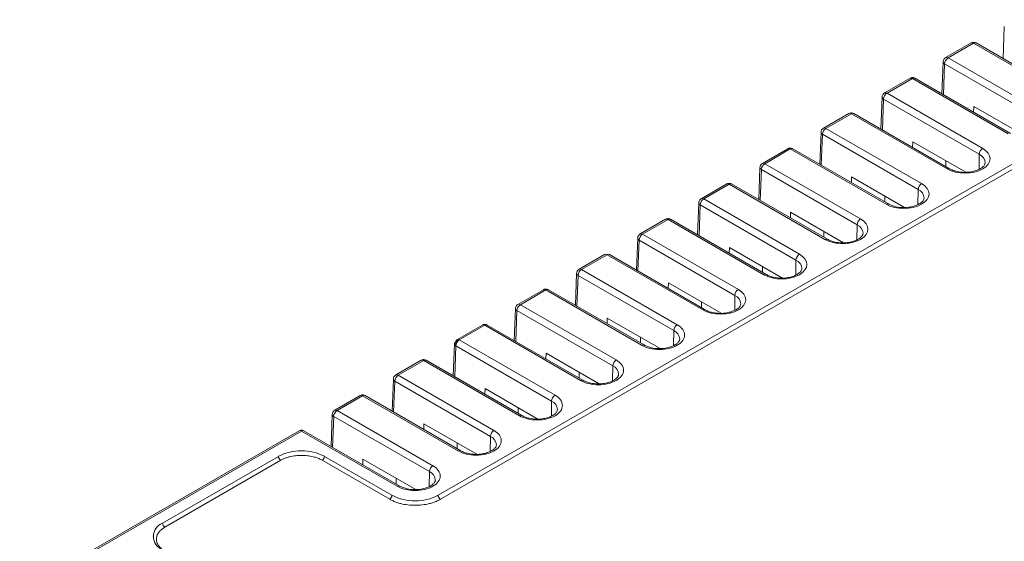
# Model space of a CAD drawing. Header units: millimetres. Extents: x -145 to -2, y -129 to -27.
# Tile 2 of 5: x -136 to -75, y -66 to -34. Entities that reach past the tile are written whole.
import ezdxf

# ---------------------------------------------------------------- set-up
doc = ezdxf.new("R2010")
doc.units = ezdxf.units.MM

msp = doc.modelspace()

# ---------------------------------------------------------------- linework, layer by layer
at = {"color": 7, "linetype": 'Continuous', "lineweight": 15}
for p, q in [((-109.898, -62.805), (-59.343, -33.621)), ((-59.202, -33.866), (-109.757, -63.05)), ((-75.167, -34.036), (-75.242, -36.008)), ((-77.202, -35.049), (-78.765, -35.951)), ((-77.052, -35.064), (-78.615, -35.966)), ((-77.052, -35.064), (-71.18, -38.454)), ((-71.03, -38.439), (-76.902, -35.049)), ((-78.915, -36.2), (-78.99, -38.171)), ((-72.743, -39.356), (-78.615, -35.966)), ((-72.955, -39.719), (-78.827, -36.329)), ((-80.95, -37.213), (-82.513, -38.115)), ((-80.8, -37.228), (-82.363, -38.13)), ((-80.8, -37.228), (-74.928, -40.617)), ((-74.778, -40.603), (-80.65, -37.213)), ((-82.663, -38.363), (-82.738, -40.334)), ((-76.703, -41.883), (-82.575, -38.493)), ((-76.491, -41.52), (-82.363, -38.13)), ((-77.036, -38.946), (-77.047, -39.293)), ((-84.698, -39.376), (-86.261, -40.278)), ((-84.548, -39.391), (-86.111, -40.293)), ((-84.548, -39.391), (-78.676, -42.781)), ((-78.526, -42.766), (-84.398, -39.376)), ((-80.239, -43.683), (-86.111, -40.293)), ((-86.41, -40.527), (-86.485, -42.498)), ((-80.451, -44.046), (-86.323, -40.656)), ((-88.445, -41.54), (-90.008, -42.442)), ((-88.295, -41.554), (-89.858, -42.457)), ((-88.295, -41.554), (-82.423, -44.944)), ((-82.273, -44.93), (-88.145, -41.54)), ((-80.784, -41.11), (-80.794, -41.456)), ((-90.158, -42.69), (-90.233, -44.661)), ((-84.198, -46.21), (-90.07, -42.82)), ((-83.986, -45.847), (-89.858, -42.457)), ((-78.75, -42.637), (-78.75, -42.284)), ((-84.531, -43.273), (-84.542, -43.62)), ((-92.193, -43.703), (-93.756, -44.605)), ((-92.043, -43.718), (-93.606, -44.62)), ((-92.043, -43.718), (-86.171, -47.108)), ((-86.021, -47.093), (-91.893, -43.703)), ((-87.734, -48.01), (-93.606, -44.62)), ((-82.497, -44.8), (-82.497, -44.448)), ((-93.906, -44.854), (-93.981, -46.825)), ((-87.946, -48.373), (-93.818, -44.983)), ((-95.941, -45.867), (-97.504, -46.769)), ((-95.791, -45.881), (-97.354, -46.784)), ((-95.791, -45.881), (-89.919, -49.271)), ((-89.769, -49.257), (-95.641, -45.867)), ((-88.279, -45.437), (-88.29, -45.783)), ((-97.653, -47.017), (-97.728, -48.988)), ((-91.482, -50.174), (-97.354, -46.784)), ((-86.245, -46.964), (-86.245, -46.611)), ((-91.694, -50.537), (-97.566, -47.147)), ((-92.027, -47.6), (-92.037, -47.947)), ((-99.688, -48.03), (-101.251, -48.932)), ((-99.538, -48.045), (-101.101, -48.947)), ((-99.538, -48.045), (-93.666, -51.435)), ((-93.516, -51.42), (-99.388, -48.03)), ((-89.993, -49.127), (-89.993, -48.775)), ((-101.401, -49.181), (-101.476, -51.152)), ((-95.441, -52.7), (-101.313, -49.31)), ((-95.229, -52.337), (-101.101, -48.947)), ((-95.774, -49.764), (-95.785, -50.11)), ((-103.436, -50.194), (-104.999, -51.096)), ((-103.286, -50.208), (-104.849, -51.111)), ((-103.286, -50.208), (-97.414, -53.598)), ((-97.264, -53.583), (-103.136, -50.194)), ((-98.977, -54.501), (-104.849, -51.111)), ((-93.74, -51.291), (-93.74, -50.938)), ((-105.149, -51.344), (-105.224, -53.315)), ((-99.189, -54.864), (-105.061, -51.474)), ((-99.522, -51.927), (-99.533, -52.274)), ((-107.184, -52.357), (-108.747, -53.259)), ((-107.034, -52.372), (-108.597, -53.274)), ((-107.034, -52.372), (-101.162, -55.762)), ((-101.012, -55.747), (-106.884, -52.357)), ((-97.488, -53.454), (-97.488, -53.102)), ((-108.896, -53.508), (-108.971, -55.479)), ((-102.937, -57.027), (-108.809, -53.637)), ((-102.725, -56.664), (-108.597, -53.274)), ((-103.27, -54.091), (-103.28, -54.437)), ((-110.931, -54.521), (-112.494, -55.423)), ((-110.781, -54.535), (-112.344, -55.438)), ((-110.781, -54.535), (-104.909, -57.925)), ((-104.759, -57.91), (-110.631, -54.521)), ((-106.472, -58.828), (-112.344, -55.438)), ((-101.236, -55.618), (-101.236, -55.265)), ((-112.644, -55.671), (-112.719, -57.642)), ((-106.684, -59.191), (-112.556, -55.801)), ((-114.679, -56.684), (-116.242, -57.586)), ((-114.529, -56.699), (-116.092, -57.601)), ((-114.529, -56.699), (-108.657, -60.089)), ((-108.507, -60.074), (-114.379, -56.684)), ((-107.017, -56.254), (-107.028, -56.601)), ((-116.392, -57.835), (-116.467, -59.806)), ((-110.432, -61.354), (-116.304, -57.964)), ((-110.22, -60.991), (-116.092, -57.601)), ((-104.983, -57.781), (-104.983, -57.429)), ((-110.765, -58.418), (-110.776, -58.764)), ((-118.427, -58.847), (-135.563, -68.74)), ((-118.277, -58.862), (-135.351, -68.719)), ((-118.277, -58.862), (-112.405, -62.252)), ((-112.255, -62.237), (-118.127, -58.847)), ((-108.731, -59.945), (-108.731, -59.592)), ((-126.795, -64.515), (-119.695, -60.416)), ((-119.553, -60.661), (-126.653, -64.76)), ((-112.868, -63.05), (-117.008, -60.661)), ((-116.866, -60.416), (-112.726, -62.805)), ((-114.513, -60.581), (-114.523, -60.928)), ((-112.479, -62.108), (-112.479, -61.756)), ((-127.37, -65.296), (-127.373, -65.335))]:
    msp.add_line(p, q, dxfattribs=at)
at = {"color": 8, "linetype": 'Continuous', "lineweight": 15}
for p, q in [((-78.827, -36.329), (-78.899, -38.223)), ((-82.575, -38.493), (-82.647, -40.387)), ((-86.323, -40.656), (-86.395, -42.55)), ((-76.717, -42.804), (-76.703, -41.883)), ((-90.07, -42.82), (-90.142, -44.714)), ((-80.464, -44.968), (-80.451, -44.046)), ((-93.818, -44.983), (-93.89, -46.877)), ((-84.212, -47.131), (-84.198, -46.21)), ((-97.566, -47.147), (-97.638, -49.041)), ((-87.96, -49.295), (-87.946, -48.373)), ((-101.313, -49.31), (-101.385, -51.204)), ((-91.707, -51.458), (-91.694, -50.537)), ((-105.061, -51.474), (-105.133, -53.368)), ((-95.455, -53.622), (-95.441, -52.7)), ((-108.809, -53.637), (-108.881, -55.531)), ((-108.809, -53.39), (-108.818, -53.632)), ((-108.809, -53.39), (-108.602, -53.271)), ((-99.203, -55.785), (-99.189, -54.864)), ((-112.556, -55.801), (-112.628, -57.695)), ((-102.95, -57.949), (-102.937, -57.027)), ((-116.304, -57.964), (-116.376, -59.858)), ((-106.698, -60.112), (-106.684, -59.191)), ((-110.446, -62.276), (-110.432, -61.354))]:
    msp.add_line(p, q, dxfattribs=at)
at = {"color": 144, "linetype": 'Continuous', "lineweight": 0}
for p, q in [((-73.79, -40.821), (-77.036, -38.946)), ((-77.537, -42.984), (-80.784, -41.11)), ((-81.285, -45.148), (-84.531, -43.273)), ((-85.033, -47.311), (-88.279, -45.437)), ((-88.78, -49.475), (-92.027, -47.6)), ((-92.528, -51.638), (-95.774, -49.764)), ((-96.276, -53.801), (-99.522, -51.927)), ((-100.023, -55.965), (-103.27, -54.091)), ((-103.771, -58.128), (-107.017, -56.254)), ((-107.519, -60.292), (-110.765, -58.418)), ((-111.266, -62.455), (-114.513, -60.581))]:
    msp.add_line(p, q, dxfattribs=at)
at = {"color": 144, "linetype": 'Continuous', "lineweight": 0, "flags": 128}
msp.add_lwpolyline([(-108.809, -53.637), (-108.846, -53.61), (-108.874, -53.579), (-108.891, -53.546), (-108.897, -53.512), (-108.891, -53.478), (-108.874, -53.445), (-108.846, -53.416), (-108.809, -53.39)], dxfattribs=at)
at = {"color": 8, "linetype": 'Continuous', "lineweight": 15}
for centre, radius, start, end in [((-77.14, -35.184), 0.148, 53.79778, 114.89177), ((-76.965, -35.184), 0.148, 65.07715, 126.23331), ((-78.767, -36.194), 0.148, 182.10418, 245.98628), ((-78.702, -36.081), 0.144, 52.85908, 115.77582), ((-80.888, -37.347), 0.148, 53.79778, 114.89177), ((-80.712, -37.347), 0.148, 65.07715, 126.23331), ((-82.515, -38.358), 0.148, 182.10418, 245.98628), ((-82.45, -38.245), 0.144, 52.85908, 115.77582), ((-84.635, -39.511), 0.148, 53.79778, 114.89177), ((-84.46, -39.51), 0.148, 65.07715, 126.23331), ((-86.198, -40.408), 0.144, 52.85908, 115.77582), ((-86.263, -40.521), 0.148, 182.10418, 245.98628), ((-88.383, -41.674), 0.148, 53.79778, 114.89177), ((-88.208, -41.674), 0.148, 65.07715, 126.23331), ((-76.939, -42.436), 0.601, 3.33717, 66.92534), ((-90.01, -42.685), 0.148, 182.10418, 245.98628), ((-89.945, -42.572), 0.144, 52.85908, 115.77582), ((-78.588, -42.9), 0.148, 65.07166, 126.23381), ((-92.131, -43.838), 0.148, 53.79778, 114.89177), ((-91.955, -43.837), 0.148, 65.07715, 126.23331), ((-80.686, -44.599), 0.601, 3.33717, 66.92534), ((-93.693, -44.735), 0.144, 52.85908, 115.77582), ((-93.758, -44.848), 0.148, 182.10418, 245.98628), ((-82.336, -45.064), 0.148, 65.07166, 126.23381), ((-95.878, -46.001), 0.148, 53.79778, 114.89177), ((-95.703, -46.001), 0.148, 65.07715, 126.23331), ((-84.434, -46.763), 0.601, 3.33717, 66.92534), ((-97.506, -47.012), 0.148, 182.10418, 245.98628), ((-97.441, -46.899), 0.144, 52.85908, 115.77582), ((-86.083, -47.227), 0.148, 65.07166, 126.23381), ((-101.188, -49.062), 0.144, 52.85908, 115.77582), ((-88.182, -48.926), 0.601, 3.33717, 66.92534), ((-101.253, -49.175), 0.148, 182.10418, 245.98628), ((-89.831, -49.391), 0.148, 65.07166, 126.23381), ((-103.374, -50.328), 0.148, 53.79778, 114.89177), ((-103.198, -50.328), 0.148, 65.07715, 126.23331), ((-91.929, -51.09), 0.601, 3.33717, 66.92534), ((-104.936, -51.226), 0.144, 52.85908, 115.77582), ((-105.001, -51.339), 0.148, 182.10418, 245.98628), ((-93.579, -51.554), 0.148, 65.07166, 126.23381), ((-107.121, -52.492), 0.148, 53.79778, 114.89177), ((-106.946, -52.491), 0.148, 65.07715, 126.23331), ((-95.677, -53.253), 0.601, 3.33717, 66.92534), ((-97.326, -53.718), 0.148, 65.07166, 126.23381), ((-110.869, -54.655), 0.148, 53.79778, 114.89177), ((-110.694, -54.655), 0.148, 65.07715, 126.23331), ((-99.425, -55.417), 0.601, 3.33717, 66.92534), ((-112.431, -55.553), 0.144, 52.85908, 115.77582), ((-112.496, -55.666), 0.148, 182.10418, 245.98628), ((-101.074, -55.881), 0.148, 65.07166, 126.23381), ((-114.617, -56.818), 0.148, 53.79778, 114.89177), ((-114.441, -56.818), 0.148, 65.07715, 126.23331), ((-103.172, -57.58), 0.601, 3.33717, 66.92534), ((-116.244, -57.829), 0.148, 182.10418, 245.98628), ((-116.179, -57.716), 0.144, 52.85908, 115.77582), ((-104.822, -58.045), 0.148, 65.07166, 126.23381), ((-118.364, -58.982), 0.148, 53.79778, 114.89177), ((-118.189, -58.982), 0.148, 65.07715, 126.23331), ((-106.92, -59.744), 0.601, 3.33717, 66.92534), ((-108.569, -60.208), 0.148, 65.07166, 126.23381), ((-110.668, -61.907), 0.601, 3.33717, 66.92534), ((-112.317, -62.372), 0.148, 65.07166, 126.23381)]:
    msp.add_arc(centre, radius, start, end, dxfattribs=at)
at = {"color": 7, "linetype": 'Continuous', "lineweight": 15}
for centre, radius, start, end in [((-78.366, -36.355), 0.462, 122.65226, 176.77035), ((-82.114, -38.519), 0.462, 122.65226, 176.77035), ((-85.861, -40.682), 0.462, 122.65226, 176.77035), ((-76.241, -41.909), 0.462, 122.65226, 176.77035), ((-89.609, -42.846), 0.462, 122.65226, 176.77035), ((-79.989, -44.072), 0.462, 122.65226, 176.77035), ((-93.357, -45.009), 0.462, 122.65226, 176.77035), ((-83.737, -46.236), 0.462, 122.65226, 176.77035), ((-97.104, -47.173), 0.462, 122.65226, 176.77035), ((-87.484, -48.399), 0.462, 122.65226, 176.77035), ((-100.852, -49.336), 0.462, 122.65226, 176.77035), ((-91.232, -50.563), 0.462, 122.65226, 176.77035), ((-104.6, -51.5), 0.462, 122.65226, 176.77035), ((-94.98, -52.726), 0.462, 122.65226, 176.77035), ((-98.727, -54.89), 0.462, 122.65226, 176.77035), ((-112.095, -55.827), 0.462, 122.65226, 176.77035), ((-102.475, -57.053), 0.462, 122.65226, 176.77035), ((-115.843, -57.99), 0.462, 122.65226, 176.77035), ((-106.223, -59.217), 0.462, 122.65226, 176.77035), ((-118.28, -63.145), 3.074, 62.60967, 117.39033), ((-119.387, -60.402), 0.307, 182.60548, 237.39452), ((-117.173, -60.402), 0.307, 302.60548, 357.39452), ((-109.97, -61.38), 0.462, 122.65226, 176.77035), ((-113.033, -62.791), 0.307, 302.60548, 357.39452), ((-111.312, -60.076), 3.074, 242.60967, 297.39033), ((-109.591, -62.791), 0.307, 182.60548, 237.39452), ((-126.485, -65.331), 0.873, 110.78342, 249.21658), ((-126.488, -64.501), 0.307, 182.60548, 237.39452)]:
    msp.add_arc(centre, radius, start, end, dxfattribs=at)
at = {"color": 144, "linetype": 'Continuous', "lineweight": 0}
for centre, radius, start, end in [((-99.626, -48.165), 0.148, 53.79778, 114.89177), ((-99.451, -48.164), 0.148, 65.07715, 126.23331), ((-108.68, -53.375), 0.13, 50.45223, 186.96087), ((-108.347, -53.663), 0.462, 122.65226, 176.77035)]:
    msp.add_arc(centre, radius, start, end, dxfattribs=at)
at = {"color": 7, "linetype": 'Continuous', "lineweight": 15}
for points, knots in [([(-76.903, -35.05), (-76.906, -35.048), (-76.934, -35.029), (-77, -35.009), (-77.097, -35.008), (-77.171, -35.024), (-77.2, -35.049), (-77.202, -35.05)], [0, 0, 0, 0, 0.0376801, 0.3222335, 0.6369511, 0.9780133, 1, 1, 1, 1]), ([(-78.765, -35.952), (-78.794, -35.973), (-78.852, -36.014), (-78.904, -36.105), (-78.91, -36.171), (-78.913, -36.2)], [0, 0, 0, 0, 0.351602, 0.706277, 1, 1, 1, 1]), ([(-80.651, -37.213), (-80.654, -37.211), (-80.682, -37.193), (-80.748, -37.173), (-80.845, -37.172), (-80.919, -37.188), (-80.948, -37.212), (-80.95, -37.214)], [0, 0, 0, 0, 0.03768, 0.322234, 0.636951, 0.978013, 1, 1, 1, 1]), ([(-82.512, -38.116), (-82.541, -38.136), (-82.6, -38.178), (-82.651, -38.269), (-82.658, -38.334), (-82.661, -38.363)], [0, 0, 0, 0, 0.351602, 0.706277, 1, 1, 1, 1]), ([(-84.398, -39.377), (-84.401, -39.375), (-84.43, -39.356), (-84.495, -39.336), (-84.593, -39.335), (-84.666, -39.351), (-84.695, -39.376), (-84.697, -39.377)], [0, 0, 0, 0, 0.03768, 0.322234, 0.636951, 0.978013, 1, 1, 1, 1]), ([(-86.26, -40.279), (-86.289, -40.3), (-86.347, -40.341), (-86.399, -40.432), (-86.405, -40.497), (-86.408, -40.527)], [0, 0, 0, 0, 0.351602, 0.706277, 1, 1, 1, 1]), ([(-88.146, -41.54), (-88.149, -41.538), (-88.177, -41.52), (-88.243, -41.5), (-88.34, -41.499), (-88.414, -41.515), (-88.443, -41.539), (-88.445, -41.541)], [0, 0, 0, 0, 0.03768, 0.322234, 0.636951, 0.978013, 1, 1, 1, 1]), ([(-78.676, -42.781), (-78.073, -43.129), (-77.094, -43.129), (-75.888, -42.433), (-75.888, -41.868), (-76.491, -41.52)], [0, 0, 0, 0, 0.5, 0.5, 1, 1, 1, 1]), ([(-90.008, -42.443), (-90.037, -42.463), (-90.095, -42.505), (-90.147, -42.596), (-90.153, -42.661), (-90.156, -42.69)], [0, 0, 0, 0, 0.351602, 0.706277, 1, 1, 1, 1]), ([(-76.338, -42.4), (-76.347, -42.445), (-76.362, -42.529), (-76.486, -42.668), (-76.667, -42.789), (-76.909, -42.893), (-77.221, -42.971), (-77.629, -43.003), (-78.012, -42.959), (-78.32, -42.871), (-78.456, -42.802), (-78.526, -42.766)], [0, 0, 0, 0, 0.128501, 0.242632, 0.342431, 0.431393, 0.538556, 0.669185, 0.822883, 0.908634, 1, 1, 1, 1]), ([(-91.894, -43.704), (-91.897, -43.702), (-91.925, -43.683), (-91.991, -43.663), (-92.088, -43.662), (-92.162, -43.678), (-92.191, -43.703), (-92.193, -43.704)], [0, 0, 0, 0, 0.03768, 0.322234, 0.636951, 0.978013, 1, 1, 1, 1]), ([(-82.423, -44.944), (-81.82, -45.292), (-80.841, -45.292), (-79.636, -44.596), (-79.636, -44.031), (-80.239, -43.683)], [0, 0, 0, 0, 0.5, 0.5, 1, 1, 1, 1]), ([(-93.755, -44.606), (-93.784, -44.627), (-93.843, -44.668), (-93.894, -44.759), (-93.901, -44.824), (-93.904, -44.854)], [0, 0, 0, 0, 0.351602, 0.706277, 1, 1, 1, 1]), ([(-80.086, -44.563), (-80.094, -44.608), (-80.11, -44.693), (-80.234, -44.832), (-80.415, -44.953), (-80.657, -45.056), (-80.968, -45.134), (-81.376, -45.167), (-81.76, -45.123), (-82.067, -45.034), (-82.203, -44.965), (-82.274, -44.929)], [0, 0, 0, 0, 0.128501, 0.242632, 0.342431, 0.431393, 0.538556, 0.669185, 0.822883, 0.908634, 1, 1, 1, 1]), ([(-95.641, -45.867), (-95.644, -45.865), (-95.673, -45.847), (-95.738, -45.826), (-95.836, -45.826), (-95.909, -45.842), (-95.938, -45.866), (-95.94, -45.868)], [0, 0, 0, 0, 0.03768, 0.322234, 0.636951, 0.978013, 1, 1, 1, 1]), ([(-86.171, -47.108), (-85.568, -47.456), (-84.589, -47.456), (-83.383, -46.76), (-83.383, -46.195), (-83.986, -45.847)], [0, 0, 0, 0, 0.5, 0.5, 1, 1, 1, 1]), ([(-97.503, -46.77), (-97.532, -46.79), (-97.59, -46.832), (-97.642, -46.923), (-97.648, -46.988), (-97.651, -47.017)], [0, 0, 0, 0, 0.351602, 0.706277, 1, 1, 1, 1]), ([(-83.834, -46.727), (-83.842, -46.772), (-83.857, -46.856), (-83.981, -46.995), (-84.162, -47.116), (-84.405, -47.22), (-84.716, -47.298), (-85.124, -47.33), (-85.507, -47.286), (-85.815, -47.198), (-85.951, -47.129), (-86.021, -47.093)], [0, 0, 0, 0, 0.128501, 0.242632, 0.342431, 0.431393, 0.538556, 0.669185, 0.822883, 0.908634, 1, 1, 1, 1]), ([(-89.919, -49.271), (-89.316, -49.619), (-88.337, -49.619), (-87.131, -48.923), (-87.131, -48.358), (-87.734, -48.01)], [0, 0, 0, 0, 0.5, 0.5, 1, 1, 1, 1]), ([(-87.581, -48.89), (-87.59, -48.935), (-87.605, -49.02), (-87.729, -49.159), (-87.91, -49.28), (-88.152, -49.383), (-88.464, -49.461), (-88.872, -49.494), (-89.255, -49.45), (-89.563, -49.361), (-89.699, -49.292), (-89.769, -49.256)], [0, 0, 0, 0, 0.128501, 0.242632, 0.342431, 0.431393, 0.538556, 0.669185, 0.822883, 0.908634, 1, 1, 1, 1]), ([(-101.251, -48.933), (-101.28, -48.954), (-101.338, -48.995), (-101.39, -49.086), (-101.396, -49.151), (-101.399, -49.181)], [0, 0, 0, 0, 0.351602, 0.706277, 1, 1, 1, 1]), ([(-103.137, -50.194), (-103.14, -50.192), (-103.168, -50.174), (-103.234, -50.153), (-103.331, -50.153), (-103.405, -50.169), (-103.434, -50.193), (-103.436, -50.195)], [0, 0, 0, 0, 0.03768, 0.322234, 0.636951, 0.978013, 1, 1, 1, 1]), ([(-93.666, -51.435), (-93.063, -51.783), (-92.084, -51.783), (-90.879, -51.087), (-90.879, -50.522), (-91.482, -50.174)], [0, 0, 0, 0, 0.5, 0.5, 1, 1, 1, 1]), ([(-104.998, -51.097), (-105.027, -51.117), (-105.086, -51.159), (-105.137, -51.25), (-105.144, -51.315), (-105.147, -51.344)], [0, 0, 0, 0, 0.351602, 0.706277, 1, 1, 1, 1]), ([(-91.329, -51.054), (-91.337, -51.099), (-91.353, -51.183), (-91.477, -51.322), (-91.658, -51.443), (-91.9, -51.547), (-92.211, -51.625), (-92.619, -51.657), (-93.003, -51.613), (-93.31, -51.525), (-93.446, -51.455), (-93.517, -51.42)], [0, 0, 0, 0, 0.128501, 0.242632, 0.342431, 0.431393, 0.538556, 0.669185, 0.822883, 0.908634, 1, 1, 1, 1]), ([(-106.884, -52.358), (-106.887, -52.356), (-106.916, -52.337), (-106.981, -52.317), (-107.079, -52.316), (-107.152, -52.332), (-107.181, -52.357), (-107.183, -52.358)], [0, 0, 0, 0, 0.03768, 0.322234, 0.636951, 0.978013, 1, 1, 1, 1]), ([(-97.414, -53.598), (-97.124, -53.766), (-96.731, -53.86), (-95.912, -53.86), (-95.519, -53.766), (-94.939, -53.431), (-94.777, -53.204), (-94.777, -52.731), (-94.939, -52.504), (-95.229, -52.337)], [0, 0, 0, 0, 0.25, 0.25, 0.5, 0.5, 0.75, 0.75, 1, 1, 1, 1]), ([(-95.077, -53.217), (-95.085, -53.262), (-95.1, -53.347), (-95.224, -53.486), (-95.405, -53.607), (-95.648, -53.71), (-95.959, -53.788), (-96.367, -53.821), (-96.75, -53.777), (-97.058, -53.688), (-97.194, -53.619), (-97.264, -53.583)], [0, 0, 0, 0, 0.128501, 0.242632, 0.342431, 0.431393, 0.538556, 0.669185, 0.822883, 0.908634, 1, 1, 1, 1]), ([(-110.632, -54.521), (-110.635, -54.519), (-110.663, -54.5), (-110.729, -54.48), (-110.826, -54.48), (-110.9, -54.496), (-110.929, -54.52), (-110.931, -54.522)], [0, 0, 0, 0, 0.03768, 0.322234, 0.636951, 0.978013, 1, 1, 1, 1]), ([(-101.162, -55.762), (-100.872, -55.929), (-100.479, -56.023), (-99.659, -56.023), (-99.267, -55.929), (-98.687, -55.595), (-98.524, -55.368), (-98.524, -54.895), (-98.687, -54.668), (-98.977, -54.501)], [0, 0, 0, 0, 0.25, 0.25, 0.5, 0.5, 0.75, 0.75, 1, 1, 1, 1]), ([(-112.494, -55.424), (-112.523, -55.444), (-112.581, -55.486), (-112.633, -55.577), (-112.639, -55.642), (-112.642, -55.671)], [0, 0, 0, 0, 0.351602, 0.706277, 1, 1, 1, 1]), ([(-98.824, -55.381), (-98.833, -55.426), (-98.848, -55.51), (-98.972, -55.649), (-99.153, -55.77), (-99.395, -55.874), (-99.707, -55.952), (-100.115, -55.984), (-100.498, -55.94), (-100.806, -55.852), (-100.942, -55.782), (-101.012, -55.747)], [0, 0, 0, 0, 0.128501, 0.242632, 0.342431, 0.431393, 0.538556, 0.669185, 0.822883, 0.908634, 1, 1, 1, 1]), ([(-114.38, -56.685), (-114.383, -56.682), (-114.411, -56.664), (-114.477, -56.644), (-114.574, -56.643), (-114.648, -56.659), (-114.677, -56.684), (-114.679, -56.685)], [0, 0, 0, 0, 0.03768, 0.322234, 0.636951, 0.978013, 1, 1, 1, 1]), ([(-104.909, -57.925), (-104.62, -58.093), (-104.227, -58.186), (-103.407, -58.186), (-103.014, -58.093), (-102.435, -57.758), (-102.272, -57.531), (-102.272, -57.058), (-102.435, -56.831), (-102.725, -56.664)], [0, 0, 0, 0, 0.25, 0.25, 0.5, 0.5, 0.75, 0.75, 1, 1, 1, 1]), ([(-116.241, -57.587), (-116.27, -57.608), (-116.329, -57.649), (-116.38, -57.74), (-116.387, -57.805), (-116.39, -57.835)], [0, 0, 0, 0, 0.351602, 0.706277, 1, 1, 1, 1]), ([(-102.572, -57.544), (-102.58, -57.589), (-102.596, -57.674), (-102.72, -57.813), (-102.901, -57.933), (-103.143, -58.037), (-103.454, -58.115), (-103.862, -58.148), (-104.246, -58.104), (-104.553, -58.015), (-104.689, -57.946), (-104.76, -57.91)], [0, 0, 0, 0, 0.128501, 0.242632, 0.342431, 0.431393, 0.538556, 0.669185, 0.822883, 0.908634, 1, 1, 1, 1]), ([(-118.127, -58.848), (-118.13, -58.846), (-118.159, -58.827), (-118.224, -58.807), (-118.322, -58.807), (-118.395, -58.823), (-118.424, -58.847), (-118.426, -58.849)], [0, 0, 0, 0, 0.03768, 0.322234, 0.636951, 0.978013, 1, 1, 1, 1]), ([(-108.657, -60.089), (-108.367, -60.256), (-107.974, -60.35), (-107.155, -60.35), (-106.762, -60.256), (-106.182, -59.922), (-106.02, -59.695), (-106.02, -59.222), (-106.182, -58.995), (-106.472, -58.828)], [0, 0, 0, 0, 0.25, 0.25, 0.5, 0.5, 0.75, 0.75, 1, 1, 1, 1]), ([(-106.32, -59.708), (-106.328, -59.753), (-106.343, -59.837), (-106.467, -59.976), (-106.648, -60.097), (-106.891, -60.201), (-107.202, -60.279), (-107.61, -60.311), (-107.993, -60.267), (-108.301, -60.179), (-108.437, -60.109), (-108.507, -60.074)], [0, 0, 0, 0, 0.128501, 0.242632, 0.342431, 0.431393, 0.538556, 0.669185, 0.822883, 0.908634, 1, 1, 1, 1]), ([(-117.008, -60.661), (-117.04, -60.642), (-117.106, -60.606), (-117.212, -60.558), (-117.324, -60.514), (-117.442, -60.475), (-117.634, -60.422), (-117.913, -60.37), (-118.28, -60.349), (-118.648, -60.37), (-118.955, -60.427), (-119.199, -60.499), (-119.387, -60.571), (-119.498, -60.631), (-119.553, -60.661)], [0, 0, 0, 0, 0.048284, 0.096168, 0.143929, 0.191844, 0.240186, 0.370022, 0.500049, 0.629885, 0.759911, 0.840114, 0.919715, 1, 1, 1, 1]), ([(-112.405, -62.252), (-112.115, -62.419), (-111.722, -62.513), (-110.902, -62.513), (-110.51, -62.419), (-109.93, -62.085), (-109.767, -61.858), (-109.767, -61.385), (-109.93, -61.158), (-110.22, -60.991)], [0, 0, 0, 0, 0.25, 0.25, 0.5, 0.5, 0.75, 0.75, 1, 1, 1, 1]), ([(-110.067, -61.871), (-110.076, -61.916), (-110.091, -62.001), (-110.215, -62.14), (-110.396, -62.26), (-110.638, -62.364), (-110.95, -62.442), (-111.358, -62.475), (-111.741, -62.431), (-112.049, -62.342), (-112.185, -62.273), (-112.255, -62.237)], [0, 0, 0, 0, 0.128501, 0.242632, 0.342431, 0.431393, 0.538556, 0.669185, 0.822883, 0.908634, 1, 1, 1, 1]), ([(-109.757, -63.05), (-109.79, -63.069), (-109.856, -63.106), (-109.963, -63.157), (-110.074, -63.204), (-110.191, -63.246), (-110.312, -63.285), (-110.531, -63.344), (-110.863, -63.405), (-111.312, -63.431), (-111.761, -63.405), (-112.137, -63.336), (-112.435, -63.248), (-112.665, -63.159), (-112.8, -63.087), (-112.868, -63.05)], [0, 0, 0, 0, 0.0402782, 0.0802461, 0.120062, 0.1598864, 0.1998795, 0.2401996, 0.370051, 0.5000576, 0.6299091, 0.7599158, 0.8401242, 0.9197244, 1, 1, 1, 1]), ([(-126.653, -64.76), (-126.685, -64.779), (-126.748, -64.816), (-126.832, -64.878), (-126.908, -64.942), (-126.975, -65.01), (-127.067, -65.121), (-127.156, -65.282), (-127.193, -65.494), (-127.156, -65.707), (-127.058, -65.884), (-126.934, -66.025), (-126.808, -66.133), (-126.705, -66.197), (-126.653, -66.229)], [0, 0, 0, 0, 0.048284, 0.096168, 0.143929, 0.191844, 0.240186, 0.370022, 0.500049, 0.629885, 0.759911, 0.840114, 0.919715, 1, 1, 1, 1])]:
    msp.add_open_spline(points, degree=3, knots=knots, dxfattribs=at)

doc.saveas('drawing.dxf')
